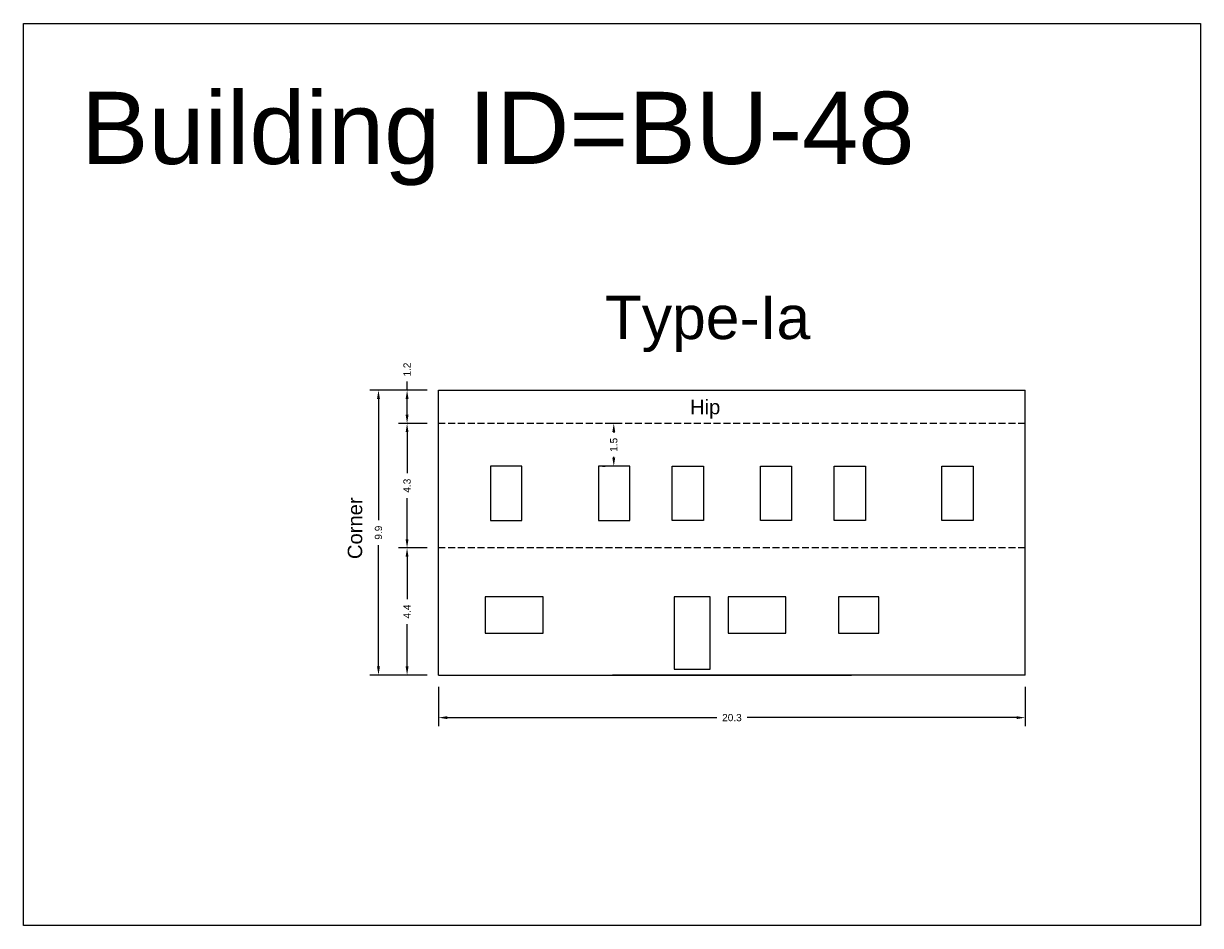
# Model space of a CAD drawing. Header units: metres. Extents: x 3416649 to 3417093, y -6712874 to -6712690.
# Tile 31 of 45: x 3416953 to 3416994, y -6712874 to -6712843. Entities that reach past the tile are written whole.
import ezdxf

# ---------------------------------------------------------------- set-up
doc = ezdxf.new("R2010")
doc.units = ezdxf.units.M
doc.linetypes.add('ACAD_ISO02W100', pattern=[15, 12, -3])
doc.layers.add('Dotted', color=7, linetype='ACAD_ISO02W100', plot=False)
doc.styles.get("Standard").update_dxf_attribs({"font": 'arial.ttf'})
doc.dimstyles.new('ISO-25', dxfattribs={"dimtxt": 0.25, "dimasz": 0.3, "dimexe": 0.3, "dimexo": 0.4, "dimgap": 0.2, "dimtad": 0, "dimdec": 1, "dimdsep": 46, "dimtxsty": 'Standard', "dimcen": 2.5, "dimadec": 0, "dimazin": 0, "dimtfac": 1, "dimtdec": 1, "dimtmove": 0, "dimatfit": 3, "dimfxl": 1, "dimarcsym": 0})

# ---------------------------------------------------------------- blocks, each defined once
blk = doc.blocks.new('*D407')
at = {"color": 0, "lineweight": -2, "transparency": 16777216}
for p, q in [((3416967.203, -6712861.41), (3416966.212, -6712861.41)), ((3416966.512, -6712861.71), (3416966.512, -6712863.178)), ((3416966.512, -6712865.51), (3416966.512, -6712864.042)), ((3416967.203, -6712865.81), (3416966.212, -6712865.81))]:
    blk.add_line(p, q, dxfattribs=at)
at = {"color": 0, "transparency": 16777216}
for points in [[(3416966.462, -6712861.71), (3416966.562, -6712861.71), (3416966.512, -6712861.41)], [(3416966.462, -6712865.51), (3416966.562, -6712865.51), (3416966.512, -6712865.81)]]:
    blk.add_solid(points, dxfattribs=at)
at = {"layer": 'Defpoints', "color": 0, "transparency": 16777216}
for p in [(3416966.512, -6712861.41), (3416967.603, -6712861.41), (3416967.603, -6712865.81)]:
    blk.add_point(p, dxfattribs=at)
at = {"color": 0, "transparency": 16777216, "insert": (3416966.512, -6712863.61), "char_height": 0.25, "attachment_point": 5, "rotation": 90}
blk.add_mtext('4.4', dxfattribs=at)
blk = doc.blocks.new('*D408')
at = {"color": 0, "lineweight": -2, "transparency": 16777216}
for p, q in [((3416967.203, -6712857.1), (3416966.212, -6712857.1)), ((3416966.512, -6712857.4), (3416966.512, -6712858.823)), ((3416966.512, -6712861.11), (3416966.512, -6712859.688)), ((3416967.203, -6712861.41), (3416966.212, -6712861.41))]:
    blk.add_line(p, q, dxfattribs=at)
at = {"color": 0, "transparency": 16777216}
for points in [[(3416966.462, -6712857.4), (3416966.562, -6712857.4), (3416966.512, -6712857.1)], [(3416966.462, -6712861.11), (3416966.562, -6712861.11), (3416966.512, -6712861.41)]]:
    blk.add_solid(points, dxfattribs=at)
at = {"layer": 'Defpoints', "color": 0, "transparency": 16777216}
for p in [(3416966.512, -6712857.1), (3416967.603, -6712857.1), (3416967.603, -6712861.41)]:
    blk.add_point(p, dxfattribs=at)
at = {"color": 0, "transparency": 16777216, "insert": (3416966.512, -6712859.255), "char_height": 0.25, "attachment_point": 5, "rotation": 90}
blk.add_mtext('4.3', dxfattribs=at)
blk = doc.blocks.new('*D409')
at = {"color": 0, "lineweight": -2, "transparency": 16777216}
for p, q in [((3416966.512, -6712855.95), (3416966.512, -6712855.65)), ((3416967.203, -6712855.95), (3416966.212, -6712855.95)), ((3416966.512, -6712856.8), (3416966.512, -6712856.25)), ((3416967.203, -6712857.1), (3416966.212, -6712857.1))]:
    blk.add_line(p, q, dxfattribs=at)
at = {"color": 0, "transparency": 16777216}
for points in [[(3416966.462, -6712856.25), (3416966.562, -6712856.25), (3416966.512, -6712855.95)], [(3416966.462, -6712856.8), (3416966.562, -6712856.8), (3416966.512, -6712857.1)]]:
    blk.add_solid(points, dxfattribs=at)
at = {"layer": 'Defpoints', "color": 0, "transparency": 16777216}
for p in [(3416966.512, -6712855.95), (3416967.603, -6712855.95), (3416967.603, -6712857.1)]:
    blk.add_point(p, dxfattribs=at)
at = {"color": 0, "transparency": 16777216, "insert": (3416966.512, -6712855.236), "char_height": 0.25, "attachment_point": 5, "rotation": 90}
blk.add_mtext('1.2', dxfattribs=at)
blk = doc.blocks.new('*D410')
at = {"color": 0, "lineweight": -2, "transparency": 16777216}
for p, q in [((3416967.203, -6712855.95), (3416965.223, -6712855.95)), ((3416965.523, -6712856.25), (3416965.523, -6712860.453)), ((3416965.523, -6712865.51), (3416965.523, -6712861.308)), ((3416967.203, -6712865.81), (3416965.223, -6712865.81))]:
    blk.add_line(p, q, dxfattribs=at)
at = {"color": 0, "transparency": 16777216}
for points in [[(3416965.473, -6712856.25), (3416965.573, -6712856.25), (3416965.523, -6712855.95)], [(3416965.473, -6712865.51), (3416965.573, -6712865.51), (3416965.523, -6712865.81)]]:
    blk.add_solid(points, dxfattribs=at)
at = {"layer": 'Defpoints', "color": 0, "transparency": 16777216}
for p in [(3416965.523, -6712855.95), (3416967.603, -6712855.95), (3416967.603, -6712865.81)]:
    blk.add_point(p, dxfattribs=at)
at = {"color": 0, "transparency": 16777216, "insert": (3416965.523, -6712860.88), "char_height": 0.25, "attachment_point": 5, "rotation": 90}
blk.add_mtext('9.9', dxfattribs=at)
blk = doc.blocks.new('*D411')
at = {"color": 0, "lineweight": -2, "transparency": 16777216}
for p, q in [((3416967.603, -6712866.21), (3416967.603, -6712867.581)), ((3416987.893, -6712866.21), (3416987.893, -6712867.581)), ((3416967.903, -6712867.281), (3416977.221, -6712867.281)), ((3416987.593, -6712867.281), (3416978.274, -6712867.281))]:
    blk.add_line(p, q, dxfattribs=at)
at = {"color": 0, "transparency": 16777216}
for points in [[(3416967.903, -6712867.231), (3416967.903, -6712867.331), (3416967.603, -6712867.281)], [(3416987.593, -6712867.231), (3416987.593, -6712867.331), (3416987.893, -6712867.281)]]:
    blk.add_solid(points, dxfattribs=at)
at = {"layer": 'Defpoints', "color": 0, "transparency": 16777216}
for p in [(3416967.603, -6712865.81), (3416987.893, -6712865.81), (3416987.893, -6712867.281)]:
    blk.add_point(p, dxfattribs=at)
at = {"color": 0, "transparency": 16777216, "insert": (3416977.748, -6712867.281), "char_height": 0.25, "attachment_point": 5}
blk.add_mtext('20.3', dxfattribs=at)
blk = doc.blocks.new('*D412')
at = {"color": 0, "lineweight": -2, "transparency": 16777216}
for p, q in [((3416973.936, -6712857.1), (3416973.361, -6712857.1)), ((3416973.661, -6712857.4), (3416973.661, -6712857.424)), ((3416973.661, -6712858.28), (3416973.661, -6712858.257)), ((3416973.273, -6712858.58), (3416973.361, -6712858.58))]:
    blk.add_line(p, q, dxfattribs=at)
at = {"color": 0, "transparency": 16777216}
for points in [[(3416973.611, -6712857.4), (3416973.711, -6712857.4), (3416973.661, -6712857.1)], [(3416973.611, -6712858.28), (3416973.711, -6712858.28), (3416973.661, -6712858.58)]]:
    blk.add_solid(points, dxfattribs=at)
at = {"layer": 'Defpoints', "color": 0, "transparency": 16777216}
for p in [(3416973.661, -6712857.1), (3416974.336, -6712857.1), (3416973.673, -6712858.58)]:
    blk.add_point(p, dxfattribs=at)
at = {"color": 0, "transparency": 16777216, "insert": (3416973.661, -6712857.84), "char_height": 0.25, "attachment_point": 5, "rotation": 90}
blk.add_mtext('1.5', dxfattribs=at)

msp = doc.modelspace()

# ---------------------------------------------------------------- linework, layer by layer
for points in [[(3416953.247, -6712843.261), (3416993.953, -6712843.261), (3416993.953, -6712874.473), (3416953.247, -6712874.473)], [(3416969.403, -6712858.58), (3416969.403, -6712860.46), (3416970.483, -6712860.46), (3416970.483, -6712858.58)], [(3416973.133, -6712858.58), (3416973.133, -6712860.46), (3416974.213, -6712860.46), (3416974.213, -6712858.58)], [(3416975.683, -6712858.58), (3416976.763, -6712858.58), (3416976.763, -6712860.46), (3416975.683, -6712860.46)], [(3416978.733, -6712858.58), (3416979.813, -6712858.58), (3416979.813, -6712860.46), (3416978.733, -6712860.46)], [(3416982.363, -6712858.58), (3416982.363, -6712860.46), (3416981.283, -6712860.46), (3416981.283, -6712858.58)], [(3416986.093, -6712858.58), (3416986.093, -6712860.46), (3416985.013, -6712860.46), (3416985.013, -6712858.58)], [(3416971.217, -6712863.1), (3416969.217, -6712863.1), (3416969.217, -6712864.36), (3416971.217, -6712864.36)], [(3416976.993, -6712863.1), (3416975.754, -6712863.1), (3416975.754, -6712865.604), (3416976.993, -6712865.604)], [(3416979.613, -6712863.1), (3416977.613, -6712863.1), (3416977.613, -6712864.36), (3416979.613, -6712864.36)], [(3416982.833, -6712863.1), (3416981.433, -6712863.1), (3416981.433, -6712864.36), (3416982.833, -6712864.36)]]:
    msp.add_lwpolyline(points, close=True)
for points in [[(3416967.603, -6712865.81), (3416967.603, -6712855.95)], [(3416967.603, -6712855.95), (3416987.893, -6712855.95)], [(3416987.893, -6712865.81), (3416987.893, -6712855.95)], [(3416967.603, -6712865.81), (3416981.879, -6712865.81)], [(3416987.893, -6712865.81), (3416973.617, -6712865.81)]]:
    msp.add_lwpolyline(points)
at = {"layer": 'Dotted', "ltscale": 0.02}
for points in [[(3416987.893, -6712857.1), (3416967.603, -6712857.1)], [(3416987.893, -6712861.41), (3416967.603, -6712861.41)]]:
    msp.add_lwpolyline(points, dxfattribs=at)

# ---------------------------------------------------------------- texts
at = {"attachment_point": 1}
for s, width, heights, insert, char_height in [('Building ID=BU-48', 67.86454, [0.517], (3416955.236, -6712845.622), 2.5), ('Type-Ia', 9.99112, [0.517], (3416973.351, -6712852.681), 1.5), ('Hip', 1.17554, [0], (3416976.297, -6712856.282), 0.5)]:
    msp.add_mtext_dynamic_manual_height_columns(s, width=width, gutter_width=12.5, heights=heights, dxfattribs=dict(at, insert=insert, char_height=char_height))
at = {"insert": (3416964.459, -6712861.794), "char_height": 0.5, "attachment_point": 1, "rotation": 90}
msp.add_mtext_dynamic_manual_height_columns('Corner', width=1.17554, gutter_width=12.5, heights=[0], dxfattribs=at)

# ---------------------------------------------------------------- dimensions: what is measured, and where the dimension line sits
for base, p1, p2, picture, middle in [((3416966.512477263, -6712855.950369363), (3416967.602525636, -6712857.100369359), (3416967.602525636, -6712855.950369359), '*D409', (3416966.51247726, -6712855.23584003)), ((3416965.523, -6712855.95), (3416967.603, -6712865.81), (3416967.603, -6712855.95), '*D410', (3416965.523, -6712860.88)), ((3416966.512, -6712857.1), (3416967.603, -6712861.41), (3416967.603, -6712857.1), '*D408', (3416966.512, -6712859.255)), ((3416966.512, -6712861.41), (3416967.603, -6712865.81), (3416967.603, -6712861.41), '*D407', (3416966.512, -6712863.61))]:
    dim = msp.add_linear_dim(base=base, p1=p1, p2=p2, angle=90, dimstyle='ISO-25')
    dim.commit()
    dim.dimension.update_dxf_attribs({"geometry": picture, "text_midpoint": middle})
dim = msp.add_linear_dim(base=(3416973.661, -6712857.1), p1=(3416973.673, -6712858.58), p2=(3416974.336, -6712857.1), angle=90, dimstyle='ISO-25')
dim.commit()
dim.dimension.update_dxf_attribs({"geometry": '*D412', "text_midpoint": (3416973.661, -6712857.84), "dimtype": 160})
dim = msp.add_linear_dim(base=(3416987.893, -6712867.281), p1=(3416967.603, -6712865.81), p2=(3416987.893, -6712865.81), dimstyle='ISO-25')
dim.commit()
dim.dimension.update_dxf_attribs({"geometry": '*D411', "text_midpoint": (3416977.748, -6712867.281)})

doc.saveas('drawing.dxf')
